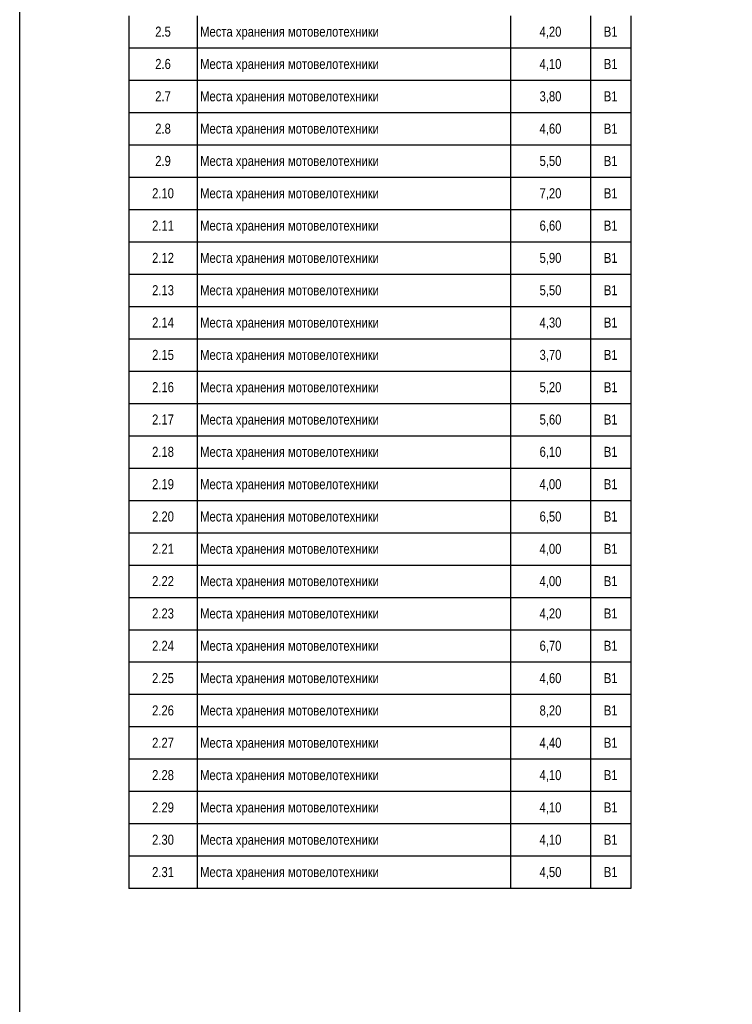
# Model space of a CAD drawing. Header units: millimetres. Extents: x -277772 to 277599, y -59564 to 282085.
# Tile 168 of 190: x 98484 to 116232, y -26074 to -1553. Entities that reach past the tile are written whole.
import ezdxf

# ---------------------------------------------------------------- set-up
doc = ezdxf.new("R2010")
doc.units = ezdxf.units.MM
doc.layers.add('UNPLOTTED', color=2, linetype='Continuous', plot=False)
doc.styles.add('Arial', font='arial.ttf', dxfattribs={"width": 0.8, "height": 350})
doc.linetypes.add('в трубе открыто', pattern='A,10,[133,ltypeshp.shx,S=0.75,R=0,X=-5,Y=2.5],-2.5,[130,ltypeshp.shx,S=2.5,R=-45,X=0,Y=0],-2.5', length=15)

# ---------------------------------------------------------------- blocks, each defined once
blk = doc.blocks.new('*U61')
at = {"color": 0}
blk.add_lwpolyline([(0, 584), (0, 0), (-816, 0), (-816, 584)], close=True, dxfattribs=at)
blk = doc.blocks.new('A$C03be35bc')
for p, q in [((9.69, 236.63), (9.69, 228.58)), ((26.69, 236.63), (26.69, 228.58)), ((104.69, 236.63), (104.69, 228.58)), ((124.69, 236.63), (124.69, 228.58)), ((134.69, 236.63), (134.69, 228.58)), ((134.69, 236.63), (134.69, 228.58)), ((26.69, 228.58), (9.69, 228.58)), ((9.69, 228.58), (9.69, 220.53)), ((104.69, 228.58), (26.69, 228.58)), ((26.69, 228.58), (26.69, 220.53)), ((124.69, 228.58), (104.69, 228.58)), ((104.69, 228.58), (104.69, 220.53)), ((134.69, 228.58), (124.69, 228.58)), ((124.69, 228.58), (124.69, 220.53)), ((134.69, 228.58), (134.69, 228.58)), ((134.69, 228.58), (134.69, 220.53)), ((134.69, 228.58), (134.69, 220.53)), ((26.69, 220.53), (9.69, 220.53)), ((9.69, 220.53), (9.69, 212.48)), ((104.69, 220.53), (26.69, 220.53)), ((26.69, 220.53), (26.69, 212.48)), ((124.69, 220.53), (104.69, 220.53)), ((104.69, 220.53), (104.69, 212.48)), ((134.69, 220.53), (124.69, 220.53)), ((124.69, 220.53), (124.69, 212.48)), ((134.69, 220.53), (134.69, 220.53)), ((134.69, 220.53), (134.69, 212.48)), ((134.69, 220.53), (134.69, 212.48)), ((26.69, 212.48), (9.69, 212.48)), ((9.69, 212.48), (9.69, 204.42)), ((104.69, 212.48), (26.69, 212.48)), ((26.69, 212.48), (26.69, 204.42)), ((124.69, 212.48), (104.69, 212.48)), ((104.69, 212.48), (104.69, 204.42)), ((134.69, 212.48), (124.69, 212.48)), ((124.69, 212.48), (124.69, 204.42)), ((134.69, 212.48), (134.69, 212.48)), ((134.69, 212.48), (134.69, 204.42)), ((134.69, 212.48), (134.69, 204.42)), ((26.69, 204.42), (9.69, 204.42)), ((9.69, 204.42), (9.69, 196.37)), ((104.69, 204.42), (26.69, 204.42)), ((26.69, 204.42), (26.69, 196.37)), ((124.69, 204.42), (104.69, 204.42)), ((104.69, 204.42), (104.69, 196.37)), ((134.69, 204.42), (124.69, 204.42)), ((124.69, 204.42), (124.69, 196.37)), ((134.69, 204.42), (134.69, 204.42)), ((134.69, 204.42), (134.69, 196.37)), ((134.69, 204.42), (134.69, 196.37)), ((26.69, 196.37), (9.69, 196.37)), ((9.69, 196.37), (9.69, 188.32)), ((104.69, 196.37), (26.69, 196.37)), ((26.69, 196.37), (26.69, 188.32)), ((124.69, 196.37), (104.69, 196.37)), ((104.69, 196.37), (104.69, 188.32)), ((134.69, 196.37), (124.69, 196.37)), ((124.69, 196.37), (124.69, 188.32)), ((134.69, 196.37), (134.69, 196.37)), ((134.69, 196.37), (134.69, 188.32)), ((134.69, 196.37), (134.69, 188.32)), ((26.69, 188.32), (9.69, 188.32)), ((9.69, 188.32), (9.69, 180.27)), ((104.69, 188.32), (26.69, 188.32)), ((26.69, 188.32), (26.69, 180.27)), ((124.69, 188.32), (104.69, 188.32)), ((104.69, 188.32), (104.69, 180.27)), ((134.69, 188.32), (124.69, 188.32)), ((124.69, 188.32), (124.69, 180.27)), ((134.69, 188.32), (134.69, 188.32)), ((134.69, 188.32), (134.69, 180.27)), ((134.69, 188.32), (134.69, 180.27)), ((26.69, 180.27), (9.69, 180.27)), ((9.69, 180.27), (9.69, 172.22)), ((104.69, 180.27), (26.69, 180.27)), ((26.69, 180.27), (26.69, 172.22)), ((124.69, 180.27), (104.69, 180.27)), ((104.69, 180.27), (104.69, 172.22)), ((134.69, 180.27), (124.69, 180.27)), ((124.69, 180.27), (124.69, 172.22)), ((134.69, 180.27), (134.69, 180.27)), ((134.69, 180.27), (134.69, 172.22)), ((134.69, 180.27), (134.69, 172.22)), ((26.69, 172.22), (9.69, 172.22)), ((9.69, 172.22), (9.69, 164.17)), ((104.69, 172.22), (26.69, 172.22)), ((26.69, 172.22), (26.69, 164.17)), ((124.69, 172.22), (104.69, 172.22)), ((104.69, 172.22), (104.69, 164.17)), ((134.69, 172.22), (124.69, 172.22)), ((124.69, 172.22), (124.69, 164.17)), ((134.69, 172.22), (134.69, 172.22)), ((134.69, 172.22), (134.69, 164.17)), ((134.69, 172.22), (134.69, 164.17)), ((26.69, 164.17), (9.69, 164.17)), ((9.69, 164.17), (9.69, 156.12)), ((104.69, 164.17), (26.69, 164.17)), ((26.69, 164.17), (26.69, 156.12)), ((124.69, 164.17), (104.69, 164.17)), ((104.69, 164.17), (104.69, 156.12)), ((134.69, 164.17), (124.69, 164.17)), ((124.69, 164.17), (124.69, 156.12)), ((134.69, 164.17), (134.69, 164.17)), ((134.69, 164.17), (134.69, 156.12)), ((134.69, 164.17), (134.69, 156.12)), ((26.69, 156.12), (9.69, 156.12)), ((9.69, 156.12), (9.69, 148.07)), ((104.69, 156.12), (26.69, 156.12)), ((26.69, 156.12), (26.69, 148.07)), ((124.69, 156.12), (104.69, 156.12)), ((104.69, 156.12), (104.69, 148.07)), ((134.69, 156.12), (124.69, 156.12)), ((124.69, 156.12), (124.69, 148.07)), ((134.69, 156.12), (134.69, 156.12)), ((134.69, 156.12), (134.69, 148.07)), ((134.69, 156.12), (134.69, 148.07)), ((26.69, 148.07), (9.69, 148.07)), ((9.69, 148.07), (9.69, 140.02)), ((104.69, 148.07), (26.69, 148.07)), ((26.69, 148.07), (26.69, 140.02)), ((124.69, 148.07), (104.69, 148.07)), ((104.69, 148.07), (104.69, 140.02)), ((134.69, 148.07), (124.69, 148.07)), ((124.69, 148.07), (124.69, 140.02)), ((134.69, 148.07), (134.69, 148.07)), ((134.69, 148.07), (134.69, 140.02)), ((134.69, 148.07), (134.69, 140.02)), ((26.69, 140.02), (9.69, 140.02)), ((9.69, 140.02), (9.69, 131.97)), ((104.69, 140.02), (26.69, 140.02)), ((26.69, 140.02), (26.69, 131.97)), ((124.69, 140.02), (104.69, 140.02)), ((104.69, 140.02), (104.69, 131.97)), ((134.69, 140.02), (124.69, 140.02)), ((124.69, 140.02), (124.69, 131.97)), ((134.69, 140.02), (134.69, 140.02)), ((134.69, 140.02), (134.69, 131.97)), ((134.69, 140.02), (134.69, 131.97)), ((26.69, 131.97), (9.69, 131.97)), ((9.69, 131.97), (9.69, 123.92)), ((104.69, 131.97), (26.69, 131.97)), ((26.69, 131.97), (26.69, 123.92)), ((124.69, 131.97), (104.69, 131.97)), ((104.69, 131.97), (104.69, 123.92)), ((134.69, 131.97), (124.69, 131.97)), ((124.69, 131.97), (124.69, 123.92)), ((134.69, 131.97), (134.69, 131.97)), ((134.69, 131.97), (134.69, 123.92)), ((134.69, 131.97), (134.69, 123.92)), ((26.69, 123.92), (9.69, 123.92)), ((9.69, 123.92), (9.69, 115.87)), ((104.69, 123.92), (26.69, 123.92)), ((26.69, 123.92), (26.69, 115.87)), ((124.69, 123.92), (104.69, 123.92)), ((104.69, 123.92), (104.69, 115.87)), ((134.69, 123.92), (124.69, 123.92)), ((124.69, 123.92), (124.69, 115.87)), ((134.69, 123.92), (134.69, 123.92)), ((134.69, 123.92), (134.69, 115.87)), ((134.69, 123.92), (134.69, 115.87)), ((26.69, 115.87), (9.69, 115.87)), ((9.69, 115.87), (9.69, 107.82)), ((104.69, 115.87), (26.69, 115.87)), ((26.69, 115.87), (26.69, 107.82)), ((124.69, 115.87), (104.69, 115.87)), ((104.69, 115.87), (104.69, 107.82)), ((134.69, 115.87), (124.69, 115.87)), ((124.69, 115.87), (124.69, 107.82)), ((134.69, 115.87), (134.69, 115.87)), ((134.69, 115.87), (134.69, 107.82)), ((134.69, 115.87), (134.69, 107.82)), ((26.69, 107.82), (9.69, 107.82)), ((9.69, 107.82), (9.69, 99.77)), ((104.69, 107.82), (26.69, 107.82)), ((26.69, 107.82), (26.69, 99.77)), ((124.69, 107.82), (104.69, 107.82)), ((104.69, 107.82), (104.69, 99.77)), ((134.69, 107.82), (124.69, 107.82)), ((124.69, 107.82), (124.69, 99.77)), ((134.69, 107.82), (134.69, 107.82)), ((134.69, 107.82), (134.69, 99.77)), ((134.69, 107.82), (134.69, 99.77)), ((26.69, 99.77), (9.69, 99.77)), ((9.69, 99.77), (9.69, 91.72)), ((104.69, 99.77), (26.69, 99.77)), ((26.69, 99.77), (26.69, 91.72)), ((124.69, 99.77), (104.69, 99.77)), ((104.69, 99.77), (104.69, 91.72)), ((134.69, 99.77), (124.69, 99.77)), ((124.69, 99.77), (124.69, 91.72)), ((134.69, 99.77), (134.69, 99.77)), ((134.69, 99.77), (134.69, 91.72)), ((134.69, 99.77), (134.69, 91.72)), ((26.69, 91.72), (9.69, 91.72)), ((9.69, 91.72), (9.69, 83.67)), ((104.69, 91.72), (26.69, 91.72)), ((26.69, 91.72), (26.69, 83.67)), ((124.69, 91.72), (104.69, 91.72)), ((104.69, 91.72), (104.69, 83.67)), ((134.69, 91.72), (124.69, 91.72)), ((124.69, 91.72), (124.69, 83.67)), ((134.69, 91.72), (134.69, 91.72)), ((134.69, 91.72), (134.69, 83.67)), ((134.69, 91.72), (134.69, 83.67)), ((26.69, 83.67), (9.69, 83.67)), ((9.69, 83.67), (9.69, 75.62)), ((104.69, 83.67), (26.69, 83.67)), ((26.69, 83.67), (26.69, 75.62)), ((124.69, 83.67), (104.69, 83.67)), ((104.69, 83.67), (104.69, 75.62)), ((134.69, 83.67), (124.69, 83.67)), ((124.69, 83.67), (124.69, 75.62)), ((134.69, 83.67), (134.69, 83.67)), ((134.69, 83.67), (134.69, 75.62)), ((134.69, 83.67), (134.69, 75.62)), ((26.69, 75.62), (9.69, 75.62)), ((9.69, 75.62), (9.69, 67.57)), ((104.69, 75.62), (26.69, 75.62)), ((26.69, 75.62), (26.69, 67.57)), ((124.69, 75.62), (104.69, 75.62)), ((104.69, 75.62), (104.69, 67.57)), ((134.69, 75.62), (124.69, 75.62)), ((124.69, 75.62), (124.69, 67.57)), ((134.69, 75.62), (134.69, 75.62)), ((134.69, 75.62), (134.69, 67.57)), ((134.69, 75.62), (134.69, 67.57)), ((26.69, 67.57), (9.69, 67.57)), ((9.69, 67.57), (9.69, 59.52)), ((104.69, 67.57), (26.69, 67.57)), ((26.69, 67.57), (26.69, 59.52)), ((124.69, 67.57), (104.69, 67.57)), ((104.69, 67.57), (104.69, 59.52)), ((134.69, 67.57), (124.69, 67.57)), ((124.69, 67.57), (124.69, 59.52)), ((134.69, 67.57), (134.69, 67.57)), ((134.69, 67.57), (134.69, 59.52)), ((134.69, 67.57), (134.69, 59.52)), ((26.69, 59.52), (9.69, 59.52)), ((9.69, 59.52), (9.69, 51.47)), ((104.69, 59.52), (26.69, 59.52)), ((26.69, 59.52), (26.69, 51.47)), ((124.69, 59.52), (104.69, 59.52)), ((104.69, 59.52), (104.69, 51.47)), ((134.69, 59.52), (124.69, 59.52)), ((124.69, 59.52), (124.69, 51.47)), ((134.69, 59.52), (134.69, 59.52)), ((134.69, 59.52), (134.69, 51.47)), ((134.69, 59.52), (134.69, 51.47)), ((26.69, 51.47), (9.69, 51.47)), ((9.69, 51.47), (9.69, 43.42)), ((104.69, 51.47), (26.69, 51.47)), ((26.69, 51.47), (26.69, 43.42)), ((124.69, 51.47), (104.69, 51.47)), ((104.69, 51.47), (104.69, 43.42)), ((134.69, 51.47), (124.69, 51.47)), ((124.69, 51.47), (124.69, 43.42)), ((134.69, 51.47), (134.69, 51.47)), ((134.69, 51.47), (134.69, 43.42)), ((134.69, 51.47), (134.69, 43.42)), ((26.69, 43.42), (9.69, 43.42)), ((9.69, 43.42), (9.69, 35.37)), ((104.69, 43.42), (26.69, 43.42)), ((26.69, 43.42), (26.69, 35.37)), ((124.69, 43.42), (104.69, 43.42)), ((104.69, 43.42), (104.69, 35.37)), ((134.69, 43.42), (124.69, 43.42)), ((124.69, 43.42), (124.69, 35.37)), ((134.69, 43.42), (134.69, 43.42)), ((134.69, 43.42), (134.69, 35.37)), ((134.69, 43.42), (134.69, 35.37)), ((26.69, 35.37), (9.69, 35.37)), ((9.69, 35.37), (9.69, 27.32)), ((104.69, 35.37), (26.69, 35.37)), ((26.69, 35.37), (26.69, 27.32)), ((124.69, 35.37), (104.69, 35.37)), ((104.69, 35.37), (104.69, 27.32)), ((134.69, 35.37), (124.69, 35.37)), ((124.69, 35.37), (124.69, 27.32)), ((134.69, 35.37), (134.69, 35.37)), ((134.69, 35.37), (134.69, 27.32)), ((134.69, 35.37), (134.69, 27.32)), ((26.69, 27.32), (9.69, 27.32)), ((9.69, 27.32), (9.69, 19.27)), ((104.69, 27.32), (26.69, 27.32)), ((26.69, 27.32), (26.69, 19.27)), ((124.69, 27.32), (104.69, 27.32)), ((104.69, 27.32), (104.69, 19.27)), ((134.69, 27.32), (124.69, 27.32)), ((124.69, 27.32), (124.69, 19.27)), ((134.69, 27.32), (134.69, 27.32)), ((134.69, 27.32), (134.69, 19.27)), ((134.69, 27.32), (134.69, 19.27)), ((26.69, 19.27), (9.69, 19.27)), ((104.69, 19.27), (26.69, 19.27)), ((124.69, 19.27), (104.69, 19.27)), ((134.69, 19.27), (124.69, 19.27)), ((134.69, 19.27), (134.69, 19.27))]:
    blk.add_line(p, q)
at = {"char_height": 2.5, "line_spacing_factor": 0.941778, "style": 'Arial'}
for s, insert, width, attachment_point in [('2.5', (18.19, 233.94), 5.8154, 2), ('Места хранения мотовелотехники', (27.44, 233.94), 66.449, 1), ('4,20', (114.69, 233.94), 8.1416, 2), ('В1', (129.69, 233.94), 5.1115, 2), ('2.6', (18.19, 225.89), 5.8154, 2), ('Места хранения мотовелотехники', (27.44, 225.89), 66.449, 1), ('4,10', (114.69, 225.89), 8.1416, 2), ('В1', (129.69, 225.89), 5.1115, 2), ('2.7', (18.19, 217.84), 5.8154, 2), ('Места хранения мотовелотехники', (27.44, 217.84), 66.449, 1), ('3,80', (114.69, 217.84), 8.1416, 2), ('В1', (129.69, 217.84), 5.1115, 2), ('2.8', (18.19, 209.79), 5.8154, 2), ('Места хранения мотовелотехники', (27.44, 209.79), 66.449, 1), ('4,60', (114.69, 209.79), 8.1416, 2), ('В1', (129.69, 209.79), 5.1115, 2), ('2.9', (18.19, 201.74), 5.8154, 2), ('Места хранения мотовелотехники', (27.44, 201.74), 66.449, 1), ('5,50', (114.69, 201.74), 8.1416, 2), ('В1', (129.69, 201.74), 5.1115, 2), ('2.10', (18.19, 193.69), 8.1416, 2), ('7,20', (114.69, 193.69), 8.1416, 2), ('Места хранения мотовелотехники', (27.44, 193.69), 66.449, 1), ('В1', (129.69, 193.69), 5.1115, 2), ('2.11', (18.19, 185.64), 8.1416, 2), ('Места хранения мотовелотехники', (27.44, 185.64), 66.449, 1), ('6,60', (114.69, 185.64), 8.1416, 2), ('В1', (129.69, 185.64), 5.1115, 2), ('2.12', (18.19, 177.59), 8.1416, 2), ('Места хранения мотовелотехники', (27.44, 177.59), 66.449, 1), ('5,90', (114.69, 177.59), 8.1416, 2), ('В1', (129.69, 177.59), 5.1115, 2), ('2.13', (18.19, 169.54), 8.1416, 2), ('Места хранения мотовелотехники', (27.44, 169.54), 66.449, 1), ('5,50', (114.69, 169.54), 8.1416, 2), ('В1', (129.69, 169.54), 5.1115, 2), ('2.14', (18.19, 161.49), 8.1416, 2), ('Места хранения мотовелотехники', (27.44, 161.49), 66.449, 1), ('4,30', (114.69, 161.49), 8.1416, 2), ('В1', (129.69, 161.49), 5.1115, 2), ('2.15', (18.19, 153.44), 8.1416, 2), ('Места хранения мотовелотехники', (27.44, 153.44), 66.449, 1), ('3,70', (114.69, 153.44), 8.1416, 2), ('В1', (129.69, 153.44), 5.1115, 2), ('2.16', (18.19, 145.39), 8.1416, 2), ('Места хранения мотовелотехники', (27.44, 145.39), 66.449, 1), ('5,20', (114.69, 145.39), 8.1416, 2), ('В1', (129.69, 145.39), 5.1115, 2), ('2.17', (18.19, 137.34), 8.1416, 2), ('Места хранения мотовелотехники', (27.44, 137.34), 66.449, 1), ('5,60', (114.69, 137.34), 8.1416, 2), ('В1', (129.69, 137.34), 5.1115, 2), ('2.18', (18.19, 129.29), 8.1416, 2), ('Места хранения мотовелотехники', (27.44, 129.29), 66.449, 1), ('6,10', (114.69, 129.29), 8.1416, 2), ('В1', (129.69, 129.29), 5.1115, 2), ('2.19', (18.19, 121.24), 8.1416, 2), ('Места хранения мотовелотехники', (27.44, 121.24), 66.449, 1), ('4,00', (114.69, 121.24), 8.1416, 2), ('В1', (129.69, 121.24), 5.1115, 2), ('2.20', (18.19, 113.19), 8.1416, 2), ('Места хранения мотовелотехники', (27.44, 113.19), 66.449, 1), ('6,50', (114.69, 113.19), 8.1416, 2), ('В1', (129.69, 113.19), 5.1115, 2), ('2.21', (18.19, 105.14), 8.1416, 2), ('Места хранения мотовелотехники', (27.44, 105.14), 66.449, 1), ('4,00', (114.69, 105.14), 8.1416, 2), ('В1', (129.69, 105.14), 5.1115, 2), ('2.22', (18.19, 97.09), 8.1416, 2), ('Места хранения мотовелотехники', (27.44, 97.09), 66.449, 1), ('4,00', (114.69, 97.09), 8.1416, 2), ('В1', (129.69, 97.09), 5.1115, 2), ('2.23', (18.19, 89.04), 8.1416, 2), ('Места хранения мотовелотехники', (27.44, 89.04), 66.449, 1), ('4,20', (114.69, 89.04), 8.1416, 2), ('В1', (129.69, 89.04), 5.1115, 2), ('2.24', (18.19, 80.99), 8.1416, 2), ('Места хранения мотовелотехники', (27.44, 80.99), 66.449, 1), ('6,70', (114.69, 80.99), 8.1416, 2), ('В1', (129.69, 80.99), 5.1115, 2), ('2.25', (18.19, 72.94), 8.1416, 2), ('Места хранения мотовелотехники', (27.44, 72.94), 66.449, 1), ('4,60', (114.69, 72.94), 8.1416, 2), ('В1', (129.69, 72.94), 5.1115, 2), ('2.26', (18.19, 64.89), 8.1416, 2), ('Места хранения мотовелотехники', (27.44, 64.89), 66.449, 1), ('8,20', (114.69, 64.89), 8.1416, 2), ('В1', (129.69, 64.89), 5.1115, 2), ('2.27', (18.19, 56.84), 8.1416, 2), ('Места хранения мотовелотехники', (27.44, 56.84), 66.449, 1), ('4,40', (114.69, 56.84), 8.1416, 2), ('В1', (129.69, 56.84), 5.1115, 2), ('2.28', (18.19, 48.79), 8.1416, 2), ('Места хранения мотовелотехники', (27.44, 48.79), 66.449, 1), ('4,10', (114.69, 48.79), 8.1416, 2), ('В1', (129.69, 48.79), 5.1115, 2), ('2.29', (18.19, 40.74), 8.1416, 2), ('Места хранения мотовелотехники', (27.44, 40.74), 66.449, 1), ('4,10', (114.69, 40.74), 8.1416, 2), ('В1', (129.69, 40.74), 5.1115, 2), ('2.30', (18.19, 32.69), 8.1416, 2), ('Места хранения мотовелотехники', (27.44, 32.69), 66.449, 1), ('4,10', (114.69, 32.69), 8.1416, 2), ('В1', (129.69, 32.69), 5.1115, 2), ('2.31', (18.19, 24.64), 8.1416, 2), ('Места хранения мотовелотехники', (27.44, 24.64), 66.449, 1), ('4,50', (114.69, 24.64), 8.1416, 2), ('В1', (129.69, 24.64), 5.1115, 2)]:
    blk.add_mtext(s, dxfattribs=dict(at, insert=insert, width=width, attachment_point=attachment_point))

msp = doc.modelspace()

# ---------------------------------------------------------------- block references
at = {"linetype": 'в трубе открыто', "ltscale": 100, "xscale": 100, "yscale": 100, "zscale": 100}
msp.add_blockref('A$C03be35bc', (100235, -25119), dxfattribs=at)
at = {"layer": 'UNPLOTTED', "xscale": 100, "yscale": 100, "zscale": 100}
msp.add_blockref('*U61', (180084, -35802), dxfattribs=at)

doc.saveas('drawing.dxf')
